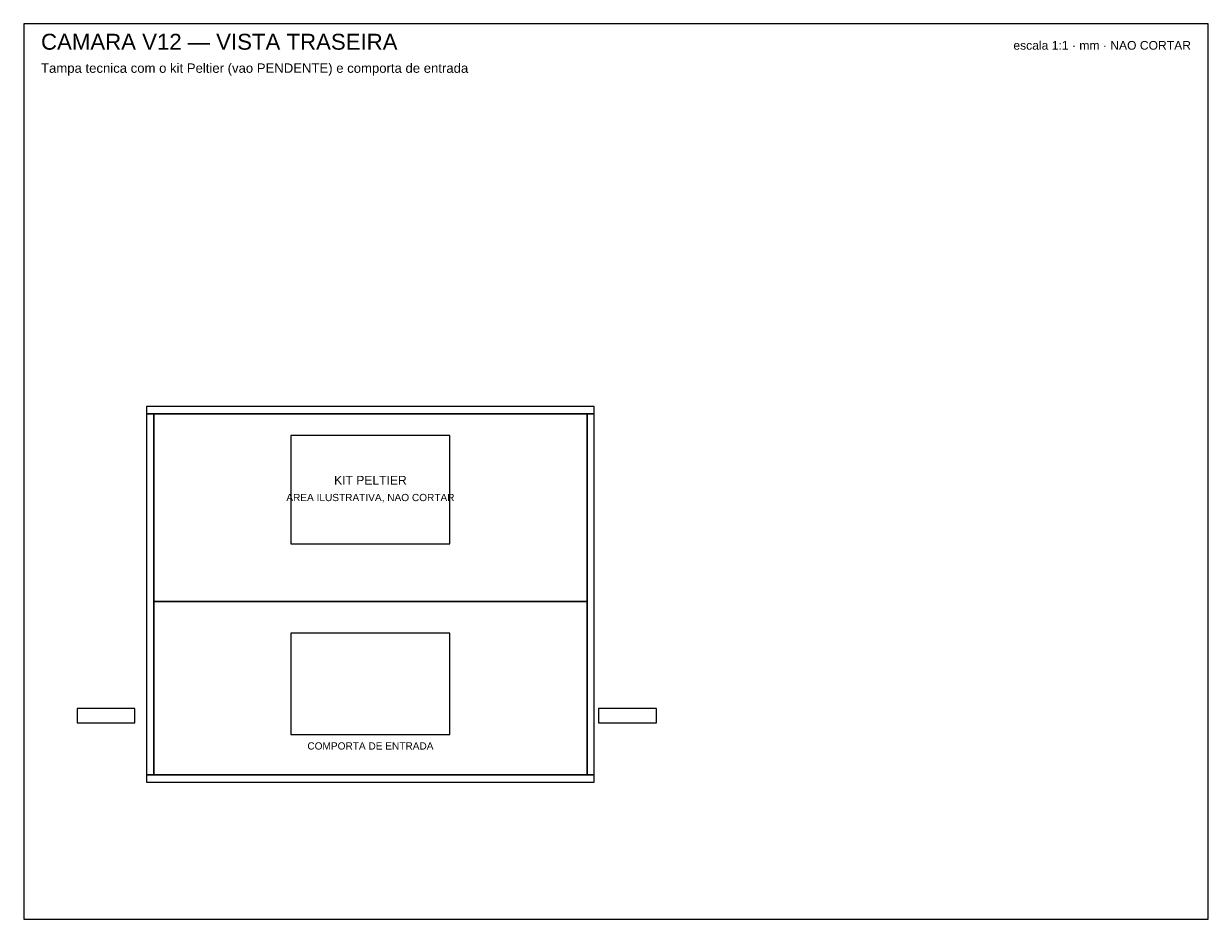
# Model space of a CAD drawing. Header units: millimetres. Extents: x 0 to 820, y 0 to 620.
import ezdxf
from ezdxf.enums import TextEntityAlignment as Align

# ---------------------------------------------------------------- set-up
doc = ezdxf.new("R2010")
doc.units = ezdxf.units.MM
for name, color, linetype in [('CORTE', 1, 'Continuous'), ('GRAVACAO', 3, 'Continuous'), ('MOLDURA', 8, 'Continuous'), ('REF', 9, 'Continuous'), ('TEXTO', 7, 'Continuous')]:
    doc.layers.add(name, color=color, linetype=linetype)
doc.styles.add('ARIAL', font='arial.ttf')

msp = doc.modelspace()

# ---------------------------------------------------------------- linework, layer by layer
at = {"layer": 'CORTE'}
for points in [[(85, 350), (395, 350), (395, 355), (85, 355)], [(85, 100), (90, 100), (90, 350), (85, 350)], [(90, 220), (390, 220), (390, 350), (90, 350)], [(390, 100), (395, 100), (395, 350), (390, 350)], [(90, 100), (390, 100), (390, 220), (90, 220)], [(85, 95), (395, 95), (395, 100), (85, 100)]]:
    msp.add_lwpolyline(points, close=True, dxfattribs=at)
at = {"layer": 'GRAVACAO'}
for points in [[(185, 260), (295, 260), (295, 335), (185, 335)], [(185, 128), (295, 128), (295, 198), (185, 198)]]:
    msp.add_lwpolyline(points, close=True, dxfattribs=at)
at = {"layer": 'MOLDURA'}
msp.add_lwpolyline([(0, 0), (820, 0), (820, 620), (0, 620)], close=True, dxfattribs=at)
at = {"layer": 'REF'}
for points in [[(185, 260), (295, 260), (295, 335), (185, 335)], [(37, 136), (77, 136), (77, 146), (37, 146)], [(398, 136), (438, 136), (438, 146), (398, 146)]]:
    msp.add_lwpolyline(points, close=True, dxfattribs=at)

# ---------------------------------------------------------------- texts
at = {"layer": 'TEXTO', "style": 'ARIAL'}
for s, height, p in [('CAMARA V12 — VISTA TRASEIRA', 11, (12, 602)), ('Tampa tecnica com o kit Peltier (vao PENDENTE) e comporta de entrada', 6.5, (12, 586))]:
    msp.add_text(s, height=height, dxfattribs=at).set_placement(p)
msp.add_text('escala 1:1 · mm · NAO CORTAR', height=6, dxfattribs=at).set_placement((808, 602), align=Align.RIGHT)
for s, height, p in [('KIT PELTIER', 6, (240, 304)), ('AREA ILUSTRATIVA, NAO CORTAR', 5, (240, 292)), ('COMPORTA DE ENTRADA', 5, (240, 120))]:
    msp.add_text(s, height=height, dxfattribs=at).set_placement(p, align=Align.MIDDLE_CENTER)

doc.saveas('drawing.dxf')
